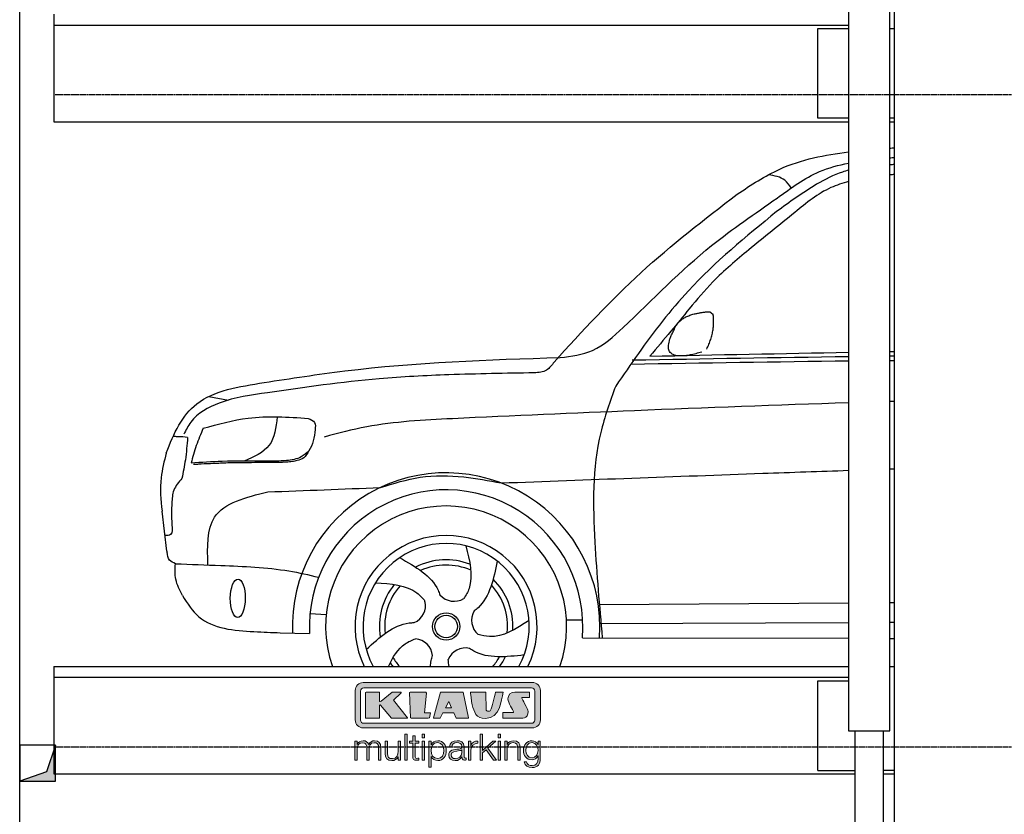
# Model space of a CAD drawing. Header units: millimetres. Extents: x 200 to 5711, y 92 to 9350.
# Tile 2 of 4: x 200 to 2948, y 3757 to 5975. Entities that reach past the tile are written whole.
import ezdxf

# ---------------------------------------------------------------- set-up
doc = ezdxf.new("R2010")
doc.units = ezdxf.units.MM
doc.linetypes.add('GEN3', pattern=[6.25, 5, -1.25])
for name, color, linetype in [('3', 6, 'GEN3'), ('breakthrough', 1, 'Continuous'), ('car', 10, 'Continuous'), ('Logo', 7, 'Continuous')]:
    doc.layers.add(name, color=color, linetype=linetype)

# ---------------------------------------------------------------- blocks, each defined once
blk = doc.blocks.new('KLAUS')
at = {"layer": 'Logo'}
h = blk.add_hatch(color=8, dxfattribs=at)
h.dxf.hatch_style = 2
edge = h.paths.add_edge_path()
edge.add_spline(control_points=[(3.6, 29.09), (2.88, 29.09), (2.3, 28.51), (2.3, 27.8), (2.3, 27.8), (2.3, 16.11), (2.3, 16.11), (2.3, 15.39), (2.88, 14.81), (3.6, 14.81), (3.6, 14.81), (71.16, 14.81), (71.16, 14.81), (71.88, 14.81), (72.46, 15.39), (72.46, 16.11), (72.46, 16.11), (72.46, 27.8), (72.46, 27.8), (72.46, 28.51), (71.88, 29.09), (71.16, 29.09), (71.16, 29.09), (3.6, 29.09), (3.6, 29.09), (3.6, 29.09), (3.6, 29.09), (3.6, 29.09)], knot_values=[0, 0, 0, 0, 1, 1, 1, 2, 2, 2, 3, 3, 3, 4, 4, 4, 5, 5, 5, 6, 6, 6, 7, 7, 7, 8, 8, 8, 9, 9, 9, 9], degree=3, periodic=0)
edge = h.paths.add_edge_path()
edge.add_spline(control_points=[(3.35, 31.23), (3.35, 31.23), (71.47, 31.23), (71.47, 31.23), (73.26, 31.23), (74.71, 29.77), (74.71, 27.99), (74.71, 27.99), (74.71, 16.17), (74.71, 16.17), (74.71, 14.38), (73.26, 12.93), (71.47, 12.93), (71.47, 12.93), (3.35, 12.93), (3.35, 12.93), (1.56, 12.93), (0.11, 14.38), (0.11, 16.17), (0.11, 16.17), (0.11, 27.99), (0.11, 27.99), (0.11, 29.77), (1.56, 31.23), (3.35, 31.23), (3.35, 31.23), (3.35, 31.23), (3.35, 31.23)], knot_values=[0, 0, 0, 0, 1, 1, 1, 2, 2, 2, 3, 3, 3, 4, 4, 4, 5, 5, 5, 6, 6, 6, 7, 7, 7, 8, 8, 8, 9, 9, 9, 9], degree=3, periodic=0)
h = blk.add_hatch(color=8, dxfattribs=at)
h.dxf.hatch_style = 2
edge = h.paths.add_edge_path()
edge.add_spline(control_points=[(4.5, 27.33), (4.5, 27.33), (9.7, 27.33), (9.7, 27.33), (9.84, 27.33), (9.96, 27.22), (9.96, 27.08), (9.96, 27.08), (9.96, 23.69), (9.96, 23.69), (9.96, 23.69), (9.94, 23.64), (10.04, 23.59), (10.14, 23.53), (10.2, 23.57), (10.2, 23.57), (10.2, 23.57), (10.51, 23.75), (10.51, 23.75), (10.51, 23.75), (14.94, 27.33), (14.94, 27.33), (14.94, 27.33), (18.41, 27.33), (18.41, 27.33), (18.41, 27.33), (18.49, 27.33), (18.56, 27.2), (18.65, 27.04), (18.53, 26.91), (18.53, 26.91), (18.53, 26.91), (15.49, 24.11), (15.49, 24.11), (15.49, 24.11), (21.14, 17.06), (21.14, 17.06), (21.14, 17.06), (21.13, 16.91), (21.13, 16.91), (21.08, 16.84), (20.99, 16.82), (20.99, 16.82), (20.99, 16.82), (14.7, 16.82), (14.7, 16.82), (14.7, 16.82), (10.26, 22.17), (10.26, 22.17), (10.26, 22.17), (10.19, 22.24), (10.08, 22.21), (9.97, 22.18), (9.96, 22.11), (9.96, 22.11), (9.96, 22.11), (9.96, 17.08), (9.96, 17.08), (9.96, 16.94), (9.84, 16.82), (9.7, 16.82), (9.7, 16.82), (4.5, 16.82), (4.5, 16.82), (4.36, 16.82), (4.25, 16.94), (4.25, 17.08), (4.25, 17.08), (4.25, 27.08), (4.25, 27.08), (4.25, 27.22), (4.36, 27.33), (4.5, 27.33), (4.5, 27.33), (4.5, 27.33), (4.5, 27.33)], knot_values=[0, 0, 0, 0, 1, 1, 1, 2, 2, 2, 3, 3, 3, 4, 4, 4, 5, 5, 5, 6, 6, 6, 7, 7, 7, 8, 8, 8, 9, 9, 9, 10, 10, 10, 11, 11, 11, 12, 12, 12, 13, 13, 13, 14, 14, 14, 15, 15, 15, 16, 16, 16, 17, 17, 17, 18, 18, 18, 19, 19, 19, 20, 20, 20, 21, 21, 21, 22, 22, 22, 23, 23, 23, 24, 24, 24, 25, 25, 25, 25], degree=3, periodic=0)
h = blk.add_hatch(color=8, dxfattribs=at)
h.dxf.hatch_style = 2
h.paths.add_polyline_path([(22.42, 17.06), (21.97, 27.15), (22.24, 27.33), (28.55, 27.33), (28.86, 26.97), (28.01, 19.08), (30.26, 19.07), (30.44, 18.95), (30.08, 16.95), (29.49, 16.82), (22.6, 16.82)])
h = blk.add_hatch(color=8, dxfattribs=at)
h.paths.add_polyline_path([(36.52, 21.01), (38.93, 21.01), (37.87, 23.57)])
h.paths.add_polyline_path([(34.52, 27.33), (43.65, 27.33), (45.76, 16.94), (45.57, 16.82), (40.83, 16.82), (39.89, 18.95), (35.42, 18.95), (34.27, 16.82), (31.78, 16.82), (31.66, 17)])
h = blk.add_hatch(color=8, dxfattribs=at)
h.dxf.hatch_style = 2
edge = h.paths.add_edge_path()
edge.add_spline(control_points=[(52.69, 27.32), (52.69, 27.32), (52.88, 20.14), (52.88, 20.14), (53.01, 19.89), (53.2, 19.77), (53.43, 19.71), (53.91, 19.59), (54.43, 19.57), (54.64, 20.03), (55.23, 21.34), (56.27, 25.45), (56.6, 27.33), (56.6, 27.33), (59.77, 27.33), (59.77, 27.33), (58.77, 23.9), (58.56, 16.82), (52.63, 16.76), (48.72, 16.72), (48.01, 19.35), (47.27, 22.24), (46.89, 23.68), (46.54, 27.33), (46.54, 27.33), (46.54, 27.33), (52.69, 27.32), (52.69, 27.32), (52.69, 27.32), (52.69, 27.32), (52.69, 27.32)], knot_values=[0, 0, 0, 0, 1, 1, 1, 2, 2, 2, 3, 3, 3, 4, 4, 4, 5, 5, 5, 6, 6, 6, 7, 7, 7, 8, 8, 8, 9, 9, 9, 10, 10, 10, 10], degree=3, periodic=0)
h = blk.add_hatch(color=8, dxfattribs=at)
h.dxf.hatch_style = 2
edge = h.paths.add_edge_path()
edge.add_spline(control_points=[(64.46, 27.33), (64.46, 27.33), (70.31, 27.33), (70.31, 27.33), (70.31, 26.52), (70.31, 26.02), (70.31, 25.12), (70.31, 25.12), (67.3, 25.12), (67.3, 25.12), (67.24, 25.04), (67.25, 25.11), (67.25, 24.91), (67.25, 24.88), (69.73, 20.38), (69.73, 19.57), (69.73, 16.4), (67.22, 16.81), (65.9, 16.82), (65.9, 16.82), (59.59, 16.82), (59.59, 16.82), (59.59, 17.76), (59.59, 18.23), (59.59, 19.14), (59.59, 19.14), (63.75, 19.14), (63.75, 19.14), (63.82, 19.22), (63.81, 19.11), (63.81, 19.31), (63.81, 20.32), (61.58, 23.06), (61.58, 24.63), (61.58, 26.33), (62.83, 27.34), (64.46, 27.33), (64.46, 27.33), (64.46, 27.33), (64.46, 27.33)], knot_values=[0, 0, 0, 0, 1, 1, 1, 2, 2, 2, 3, 3, 3, 4, 4, 4, 5, 5, 5, 6, 6, 6, 7, 7, 7, 8, 8, 8, 9, 9, 9, 10, 10, 10, 11, 11, 11, 12, 12, 12, 13, 13, 13, 13], degree=3, periodic=0)
h = blk.add_hatch(color=30, dxfattribs=at)
h.dxf.hatch_style = 2
h.paths.add_polyline_path([(20.07, 0), (20.99, 0), (20.99, 10.45), (20.07, 10.45)])
h = blk.add_hatch(color=30, dxfattribs=at)
h.dxf.hatch_style = 2
edge = h.paths.add_edge_path()
edge.add_spline(control_points=[(24.22, 9.82), (24.22, 9.82), (23.3, 9.82), (23.3, 9.82), (23.3, 9.82), (23.3, 7.55), (23.3, 7.55), (23.3, 7.55), (21.98, 7.55), (21.98, 7.55), (21.98, 7.55), (21.98, 6.78), (21.98, 6.78), (21.98, 6.78), (23.3, 6.78), (23.3, 6.78), (23.3, 6.78), (23.3, 1.61), (23.3, 1.61), (23.28, 0.32), (23.71, -0.09), (24.94, -0.09), (25.22, -0.09), (25.48, -0.06), (25.76, -0.06), (25.76, -0.06), (25.76, 0.73), (25.76, 0.73), (25.5, 0.7), (25.23, 0.69), (24.97, 0.69), (24.31, 0.73), (24.22, 1.08), (24.22, 1.68), (24.22, 1.68), (24.22, 6.78), (24.22, 6.78), (24.22, 6.78), (25.76, 6.78), (25.76, 6.78), (25.76, 6.78), (25.76, 7.55), (25.76, 7.55), (25.76, 7.55), (24.22, 7.55), (24.22, 7.55), (24.22, 7.55), (24.22, 9.82), (24.22, 9.82), (24.22, 9.82), (24.22, 9.82), (24.22, 9.82)], knot_values=[0, 0, 0, 0, 1, 1, 1, 2, 2, 2, 3, 3, 3, 4, 4, 4, 5, 5, 5, 6, 6, 6, 7, 7, 7, 8, 8, 8, 9, 9, 9, 10, 10, 10, 11, 11, 11, 12, 12, 12, 13, 13, 13, 14, 14, 14, 15, 15, 15, 16, 16, 16, 17, 17, 17, 17], degree=3, periodic=0)
h = blk.add_hatch(color=30, dxfattribs=at)
h.paths.add_polyline_path([(27.1, 0), (28.03, 0), (28.03, 7.55), (27.1, 7.55)])
h.paths.add_polyline_path([(27.1, 8.98), (28.03, 8.98), (28.03, 10.45), (27.1, 10.45)])
h = blk.add_hatch(color=30, dxfattribs=at)
h.dxf.hatch_style = 2
h.paths.add_polyline_path([(50.4, 0), (51.32, 0), (51.32, 2.87), (52.82, 4.11), (55.8, 0), (56.96, 0), (53.52, 4.76), (56.74, 7.55), (55.51, 7.55), (51.32, 3.89), (51.32, 10.45), (50.4, 10.45)])
h = blk.add_hatch(color=30, dxfattribs=at)
h.paths.add_polyline_path([(57.74, 0), (58.66, 0), (58.66, 7.55), (57.74, 7.55)])
h.paths.add_polyline_path([(57.74, 8.98), (58.66, 8.98), (58.66, 10.45), (57.74, 10.45)])
h = blk.add_hatch(color=30, dxfattribs=at)
h.dxf.hatch_style = 2
edge = h.paths.add_edge_path()
edge.add_spline(control_points=[(0, 0), (0, 0), (0.92, 0), (0.92, 0), (0.92, 0), (0.92, 4.22), (0.92, 4.22), (0.94, 5.8), (1.58, 7), (3.18, 7), (4.35, 7), (4.77, 6.15), (4.76, 5.12), (4.76, 5.12), (4.76, 0), (4.76, 0), (4.76, 0), (5.68, 0), (5.68, 0), (5.68, 0), (5.68, 4.27), (5.68, 4.27), (5.68, 5.68), (6.14, 7), (7.73, 7), (9.05, 7), (9.52, 6.32), (9.52, 5.08), (9.52, 5.08), (9.52, 0), (9.52, 0), (9.52, 0), (10.44, 0), (10.44, 0), (10.44, 0), (10.44, 5.12), (10.44, 5.12), (10.44, 6.91), (9.59, 7.77), (7.94, 7.77), (6.94, 7.77), (5.99, 7.29), (5.54, 6.3), (5.26, 7.29), (4.36, 7.77), (3.37, 7.77), (2.17, 7.77), (1.38, 7.19), (0.89, 6.28), (0.89, 6.28), (0.85, 6.28), (0.85, 6.28), (0.85, 6.28), (0.85, 7.55), (0.85, 7.55), (0.85, 7.55), (0, 7.55), (0, 7.55), (0, 7.55), (0, 0), (0, 0), (0, 0), (0, 0), (0, 0)], knot_values=[0, 0, 0, 0, 1, 1, 1, 2, 2, 2, 3, 3, 3, 4, 4, 4, 5, 5, 5, 6, 6, 6, 7, 7, 7, 8, 8, 8, 9, 9, 9, 10, 10, 10, 11, 11, 11, 12, 12, 12, 13, 13, 13, 14, 14, 14, 15, 15, 15, 16, 16, 16, 17, 17, 17, 18, 18, 18, 19, 19, 19, 20, 20, 20, 21, 21, 21, 21], degree=3, periodic=0)
h = blk.add_hatch(color=30, dxfattribs=at)
h.dxf.hatch_style = 2
edge = h.paths.add_edge_path()
edge.add_spline(control_points=[(18.31, 7.55), (18.31, 7.55), (17.39, 7.55), (17.39, 7.55), (17.39, 7.55), (17.39, 3.59), (17.39, 3.59), (17.39, 2.05), (16.7, 0.56), (15.12, 0.56), (13.66, 0.56), (13.15, 1.27), (13.1, 2.64), (13.1, 2.64), (13.1, 7.55), (13.1, 7.55), (13.1, 7.55), (12.18, 7.55), (12.18, 7.55), (12.18, 7.55), (12.18, 2.65), (12.18, 2.65), (12.18, 0.89), (12.93, -0.22), (14.83, -0.22), (15.96, -0.22), (16.95, 0.35), (17.44, 1.36), (17.44, 1.36), (17.47, 1.36), (17.47, 1.36), (17.47, 1.36), (17.47, 0), (17.47, 0), (17.47, 0), (18.31, 0), (18.31, 0), (18.31, 0), (18.31, 7.55), (18.31, 7.55), (18.31, 7.55), (18.31, 7.55), (18.31, 7.55)], knot_values=[0, 0, 0, 0, 1, 1, 1, 2, 2, 2, 3, 3, 3, 4, 4, 4, 5, 5, 5, 6, 6, 6, 7, 7, 7, 8, 8, 8, 9, 9, 9, 10, 10, 10, 11, 11, 11, 12, 12, 12, 13, 13, 13, 14, 14, 14, 14], degree=3, periodic=0)
h = blk.add_hatch(color=30, dxfattribs=at)
edge = h.paths.add_edge_path()
edge.add_spline(control_points=[(35.84, 3.78), (35.84, 2.21), (35.12, 0.56), (33.37, 0.56), (31.4, 0.56), (30.72, 2.21), (30.72, 3.78), (30.72, 5.49), (31.33, 7), (33.37, 7), (35.12, 7), (35.84, 5.34), (35.84, 3.78), (35.84, 3.78), (35.84, 3.78), (35.84, 3.78)], knot_values=[0, 0, 0, 0, 1, 1, 1, 2, 2, 2, 3, 3, 3, 4, 4, 4, 5, 5, 5, 5], degree=3, periodic=0)
edge = h.paths.add_edge_path()
edge.add_spline(control_points=[(29.79, -2.8), (29.79, -2.8), (30.72, -2.8), (30.72, -2.8), (30.72, -2.8), (30.72, 1.43), (30.72, 1.43), (30.72, 1.43), (30.74, 1.43), (30.74, 1.43), (31.14, 0.35), (32.24, -0.22), (33.37, -0.22), (35.66, -0.22), (36.76, 1.64), (36.76, 3.78), (36.76, 5.91), (35.66, 7.77), (33.37, 7.77), (32.15, 7.77), (31.1, 7.14), (30.67, 6.12), (30.67, 6.12), (30.64, 6.12), (30.64, 6.12), (30.64, 6.12), (30.64, 7.55), (30.64, 7.55), (30.64, 7.55), (29.79, 7.55), (29.79, 7.55), (29.79, 7.55), (29.79, -2.8), (29.79, -2.8), (29.79, -2.8), (29.79, -2.8), (29.79, -2.8)], knot_values=[0, 0, 0, 0, 1, 1, 1, 2, 2, 2, 3, 3, 3, 4, 4, 4, 5, 5, 5, 6, 6, 6, 7, 7, 7, 8, 8, 8, 9, 9, 9, 10, 10, 10, 11, 11, 11, 12, 12, 12, 12], degree=3, periodic=0)
h = blk.add_hatch(color=30, dxfattribs=at)
edge = h.paths.add_edge_path()
edge.add_spline(control_points=[(43.03, 2.93), (43.04, 1.45), (41.8, 0.56), (40.39, 0.56), (39.53, 0.56), (38.71, 1.13), (38.71, 2.05), (38.71, 3.53), (40.66, 3.51), (42.22, 3.79), (42.47, 3.84), (42.88, 3.91), (43, 4.13), (43, 4.13), (43.03, 4.13), (43.03, 4.13), (43.03, 4.13), (43.03, 2.93), (43.03, 2.93), (43.03, 2.93), (43.03, 2.93), (43.03, 2.93)], knot_values=[0, 0, 0, 0, 1, 1, 1, 2, 2, 2, 3, 3, 3, 4, 4, 4, 5, 5, 5, 6, 6, 6, 7, 7, 7, 7], degree=3, periodic=0)
edge = h.paths.add_edge_path()
edge.add_spline(control_points=[(39.03, 5.24), (39.06, 6.47), (39.91, 7), (41.05, 7), (42.14, 7), (43.03, 6.69), (43.03, 5.45), (43.03, 4.61), (42.6, 4.51), (41.84, 4.42), (39.85, 4.19), (37.79, 4.11), (37.79, 1.99), (37.79, 0.47), (38.93, -0.22), (40.32, -0.22), (41.77, -0.22), (42.43, 0.34), (43.07, 1.32), (43.07, 1.32), (43.1, 1.32), (43.1, 1.32), (43.1, 0.53), (43.25, 0), (44.19, 0), (44.43, 0), (44.58, 0.01), (44.79, 0.06), (44.79, 0.06), (44.79, 0.83), (44.79, 0.83), (44.71, 0.81), (44.6, 0.78), (44.49, 0.78), (44.13, 0.78), (43.95, 0.98), (43.95, 1.33), (43.95, 1.33), (43.95, 5.34), (43.95, 5.34), (43.95, 7.36), (42.5, 7.77), (41.17, 7.77), (39.44, 7.77), (38.2, 7.01), (38.11, 5.24), (38.11, 5.24), (39.03, 5.24), (39.03, 5.24), (39.03, 5.24), (39.03, 5.24), (39.03, 5.24)], knot_values=[0, 0, 0, 0, 1, 1, 1, 2, 2, 2, 3, 3, 3, 4, 4, 4, 5, 5, 5, 6, 6, 6, 7, 7, 7, 8, 8, 8, 9, 9, 9, 10, 10, 10, 11, 11, 11, 12, 12, 12, 13, 13, 13, 14, 14, 14, 15, 15, 15, 16, 16, 16, 17, 17, 17, 17], degree=3, periodic=0)
h = blk.add_hatch(color=30, dxfattribs=at)
h.dxf.hatch_style = 2
edge = h.paths.add_edge_path()
edge.add_spline(control_points=[(45.79, 0), (45.79, 0), (46.71, 0), (46.71, 0), (46.71, 0), (46.71, 4.03), (46.71, 4.03), (46.71, 5.59), (47.85, 6.82), (49.52, 6.73), (49.52, 6.73), (49.52, 7.66), (49.52, 7.66), (48.16, 7.72), (47.14, 7), (46.67, 5.78), (46.67, 5.78), (46.64, 5.78), (46.64, 5.78), (46.64, 5.78), (46.64, 7.55), (46.64, 7.55), (46.64, 7.55), (45.79, 7.55), (45.79, 7.55), (45.79, 7.55), (45.79, 0), (45.79, 0), (45.79, 0), (45.79, 0), (45.79, 0)], knot_values=[0, 0, 0, 0, 1, 1, 1, 2, 2, 2, 3, 3, 3, 4, 4, 4, 5, 5, 5, 6, 6, 6, 7, 7, 7, 8, 8, 8, 9, 9, 9, 10, 10, 10, 10], degree=3, periodic=0)
h = blk.add_hatch(color=30, dxfattribs=at)
h.dxf.hatch_style = 2
edge = h.paths.add_edge_path()
edge.add_spline(control_points=[(60.41, 0), (60.41, 0), (61.33, 0), (61.33, 0), (61.33, 0), (61.33, 4.41), (61.33, 4.41), (61.36, 5.89), (62.24, 7), (63.7, 7), (65.2, 7), (65.62, 6.02), (65.62, 4.71), (65.62, 4.71), (65.62, 0), (65.62, 0), (65.62, 0), (66.54, 0), (66.54, 0), (66.54, 0), (66.54, 4.86), (66.54, 4.86), (66.54, 6.66), (65.9, 7.77), (63.78, 7.77), (62.71, 7.77), (61.7, 7.16), (61.36, 6.25), (61.36, 6.25), (61.33, 6.25), (61.33, 6.25), (61.33, 6.25), (61.33, 7.55), (61.33, 7.55), (61.33, 7.55), (60.41, 7.55), (60.41, 7.55), (60.41, 7.55), (60.41, 0), (60.41, 0), (60.41, 0), (60.41, 0), (60.41, 0)], knot_values=[0, 0, 0, 0, 1, 1, 1, 2, 2, 2, 3, 3, 3, 4, 4, 4, 5, 5, 5, 6, 6, 6, 7, 7, 7, 8, 8, 8, 9, 9, 9, 10, 10, 10, 11, 11, 11, 12, 12, 12, 13, 13, 13, 14, 14, 14, 14], degree=3, periodic=0)
h = blk.add_hatch(color=30, dxfattribs=at)
edge = h.paths.add_edge_path()
edge.add_spline(control_points=[(71.32, 0.86), (69.62, 0.86), (68.83, 2.34), (68.83, 3.86), (68.83, 5.43), (69.56, 7), (71.32, 7), (73.06, 7), (73.75, 5.34), (73.75, 3.86), (73.75, 2.33), (72.91, 0.86), (71.32, 0.86), (71.32, 0.86), (71.32, 0.86), (71.32, 0.86)], knot_values=[0, 0, 0, 0, 1, 1, 1, 2, 2, 2, 3, 3, 3, 4, 4, 4, 5, 5, 5, 5], degree=3, periodic=0)
edge = h.paths.add_edge_path()
edge.add_spline(control_points=[(74.67, 7.55), (74.67, 7.55), (73.75, 7.55), (73.75, 7.55), (73.75, 7.55), (73.75, 6.25), (73.75, 6.25), (73.75, 6.25), (73.72, 6.25), (73.72, 6.25), (73.35, 7.09), (72.41, 7.77), (71.32, 7.77), (69.13, 7.77), (67.9, 6.05), (67.9, 3.97), (67.9, 1.82), (68.9, 0.09), (71.32, 0.09), (72.4, 0.09), (73.29, 0.72), (73.72, 1.64), (73.72, 1.64), (73.75, 1.64), (73.75, 1.64), (73.75, 1.64), (73.75, 0.61), (73.75, 0.61), (73.75, -1.23), (73.01, -2.24), (71.32, -2.24), (70.29, -2.24), (69.31, -1.85), (69.1, -0.73), (69.1, -0.73), (68.18, -0.73), (68.18, -0.73), (68.31, -2.34), (69.81, -3.02), (71.32, -3.02), (73.79, -3.02), (74.65, -1.64), (74.67, 0.61), (74.67, 0.61), (74.67, 7.55), (74.67, 7.55), (74.67, 7.55), (74.67, 7.55), (74.67, 7.55)], knot_values=[0, 0, 0, 0, 1, 1, 1, 2, 2, 2, 3, 3, 3, 4, 4, 4, 5, 5, 5, 6, 6, 6, 7, 7, 7, 8, 8, 8, 9, 9, 9, 10, 10, 10, 11, 11, 11, 12, 12, 12, 13, 13, 13, 14, 14, 14, 15, 15, 15, 16, 16, 16, 16], degree=3, periodic=0)
at = {"layer": 'Logo', "lineweight": 0}
for points in [[(22.42, 17.06), (21.97, 27.15), (22.24, 27.33), (28.55, 27.33), (28.86, 26.97), (28.01, 19.08), (30.26, 19.07), (30.44, 18.95), (30.08, 16.95), (29.49, 16.82), (22.6, 16.82), (22.42, 17.06), (22.42, 17.06)], [(34.52, 27.33), (43.65, 27.33), (45.76, 16.94), (45.57, 16.82), (40.83, 16.82), (39.89, 18.95), (35.42, 18.95), (34.27, 16.82), (31.78, 16.82), (31.66, 17), (34.52, 27.33), (34.52, 27.33)], [(36.52, 21.01), (38.93, 21.01), (37.87, 23.57), (36.52, 21.01), (36.52, 21.01)], [(20.07, 0), (20.99, 0), (20.99, 10.45), (20.07, 10.45), (20.07, 0), (20.07, 0)], [(27.1, 8.98), (28.03, 8.98), (28.03, 10.45), (27.1, 10.45), (27.1, 8.98), (27.1, 8.98)], [(50.4, 0), (51.32, 0), (51.32, 2.87), (52.82, 4.11), (55.8, 0), (56.96, 0), (53.52, 4.76), (56.74, 7.55), (55.51, 7.55), (51.32, 3.89), (51.32, 10.45), (50.4, 10.45), (50.4, 0), (50.4, 0)], [(57.74, 8.98), (58.66, 8.98), (58.66, 10.45), (57.74, 10.45), (57.74, 8.98), (57.74, 8.98)], [(27.1, 0), (28.03, 0), (28.03, 7.55), (27.1, 7.55), (27.1, 0), (27.1, 0)], [(57.74, 0), (58.66, 0), (58.66, 7.55), (57.74, 7.55), (57.74, 0), (57.74, 0)]]:
    blk.add_lwpolyline(points, dxfattribs=at)
for points, knots in [([(3.35, 31.23), (3.35, 31.23), (71.47, 31.23), (71.47, 31.23), (73.26, 31.23), (74.71, 29.77), (74.71, 27.99), (74.71, 27.99), (74.71, 16.17), (74.71, 16.17), (74.71, 14.38), (73.26, 12.93), (71.47, 12.93), (71.47, 12.93), (3.35, 12.93), (3.35, 12.93), (1.56, 12.93), (0.11, 14.38), (0.11, 16.17), (0.11, 16.17), (0.11, 27.99), (0.11, 27.99), (0.11, 29.77), (1.56, 31.23), (3.35, 31.23), (3.35, 31.23), (3.35, 31.23), (3.35, 31.23)], [0, 0, 0, 0, 1, 1, 1, 2, 2, 2, 3, 3, 3, 4, 4, 4, 5, 5, 5, 6, 6, 6, 7, 7, 7, 8, 8, 8, 9, 9, 9, 9]), ([(3.6, 29.09), (2.88, 29.09), (2.3, 28.51), (2.3, 27.8), (2.3, 27.8), (2.3, 16.11), (2.3, 16.11), (2.3, 15.39), (2.88, 14.81), (3.6, 14.81), (3.6, 14.81), (71.16, 14.81), (71.16, 14.81), (71.88, 14.81), (72.46, 15.39), (72.46, 16.11), (72.46, 16.11), (72.46, 27.8), (72.46, 27.8), (72.46, 28.51), (71.88, 29.09), (71.16, 29.09), (71.16, 29.09), (3.6, 29.09), (3.6, 29.09), (3.6, 29.09), (3.6, 29.09), (3.6, 29.09)], [0, 0, 0, 0, 1, 1, 1, 2, 2, 2, 3, 3, 3, 4, 4, 4, 5, 5, 5, 6, 6, 6, 7, 7, 7, 8, 8, 8, 9, 9, 9, 9]), ([(4.5, 27.33), (4.5, 27.33), (9.7, 27.33), (9.7, 27.33), (9.84, 27.33), (9.96, 27.22), (9.96, 27.08), (9.96, 27.08), (9.96, 23.69), (9.96, 23.69), (9.96, 23.69), (9.94, 23.64), (10.04, 23.59), (10.14, 23.53), (10.2, 23.57), (10.2, 23.57), (10.2, 23.57), (10.51, 23.75), (10.51, 23.75), (10.51, 23.75), (14.94, 27.33), (14.94, 27.33), (14.94, 27.33), (18.41, 27.33), (18.41, 27.33), (18.41, 27.33), (18.49, 27.33), (18.56, 27.2), (18.65, 27.04), (18.53, 26.91), (18.53, 26.91), (18.53, 26.91), (15.49, 24.11), (15.49, 24.11), (15.49, 24.11), (21.14, 17.06), (21.14, 17.06), (21.14, 17.06), (21.13, 16.91), (21.13, 16.91), (21.08, 16.84), (20.99, 16.82), (20.99, 16.82), (20.99, 16.82), (14.7, 16.82), (14.7, 16.82), (14.7, 16.82), (10.26, 22.17), (10.26, 22.17), (10.26, 22.17), (10.19, 22.24), (10.08, 22.21), (9.97, 22.18), (9.96, 22.11), (9.96, 22.11), (9.96, 22.11), (9.96, 17.08), (9.96, 17.08), (9.96, 16.94), (9.84, 16.82), (9.7, 16.82), (9.7, 16.82), (4.5, 16.82), (4.5, 16.82), (4.36, 16.82), (4.25, 16.94), (4.25, 17.08), (4.25, 17.08), (4.25, 27.08), (4.25, 27.08), (4.25, 27.22), (4.36, 27.33), (4.5, 27.33), (4.5, 27.33), (4.5, 27.33), (4.5, 27.33)], [0, 0, 0, 0, 1, 1, 1, 2, 2, 2, 3, 3, 3, 4, 4, 4, 5, 5, 5, 6, 6, 6, 7, 7, 7, 8, 8, 8, 9, 9, 9, 10, 10, 10, 11, 11, 11, 12, 12, 12, 13, 13, 13, 14, 14, 14, 15, 15, 15, 16, 16, 16, 17, 17, 17, 18, 18, 18, 19, 19, 19, 20, 20, 20, 21, 21, 21, 22, 22, 22, 23, 23, 23, 24, 24, 24, 25, 25, 25, 25]), ([(52.69, 27.32), (52.69, 27.32), (52.88, 20.14), (52.88, 20.14), (53.01, 19.89), (53.2, 19.77), (53.43, 19.71), (53.91, 19.59), (54.43, 19.57), (54.64, 20.03), (55.23, 21.34), (56.27, 25.45), (56.6, 27.33), (56.6, 27.33), (59.77, 27.33), (59.77, 27.33), (58.77, 23.9), (58.56, 16.82), (52.63, 16.76), (48.72, 16.72), (48.01, 19.35), (47.27, 22.24), (46.89, 23.68), (46.54, 27.33), (46.54, 27.33), (46.54, 27.33), (52.69, 27.32), (52.69, 27.32), (52.69, 27.32), (52.69, 27.32), (52.69, 27.32)], [0, 0, 0, 0, 1, 1, 1, 2, 2, 2, 3, 3, 3, 4, 4, 4, 5, 5, 5, 6, 6, 6, 7, 7, 7, 8, 8, 8, 9, 9, 9, 10, 10, 10, 10]), ([(64.46, 27.33), (64.46, 27.33), (70.31, 27.33), (70.31, 27.33), (70.31, 26.52), (70.31, 26.02), (70.31, 25.12), (70.31, 25.12), (67.3, 25.12), (67.3, 25.12), (67.24, 25.04), (67.25, 25.11), (67.25, 24.91), (67.25, 24.88), (69.73, 20.38), (69.73, 19.57), (69.73, 16.4), (67.22, 16.81), (65.9, 16.82), (65.9, 16.82), (59.59, 16.82), (59.59, 16.82), (59.59, 17.76), (59.59, 18.23), (59.59, 19.14), (59.59, 19.14), (63.75, 19.14), (63.75, 19.14), (63.82, 19.22), (63.81, 19.11), (63.81, 19.31), (63.81, 20.32), (61.58, 23.06), (61.58, 24.63), (61.58, 26.33), (62.83, 27.34), (64.46, 27.33), (64.46, 27.33), (64.46, 27.33), (64.46, 27.33)], [0, 0, 0, 0, 1, 1, 1, 2, 2, 2, 3, 3, 3, 4, 4, 4, 5, 5, 5, 6, 6, 6, 7, 7, 7, 8, 8, 8, 9, 9, 9, 10, 10, 10, 11, 11, 11, 12, 12, 12, 13, 13, 13, 13]), ([(24.22, 9.82), (24.22, 9.82), (23.3, 9.82), (23.3, 9.82), (23.3, 9.82), (23.3, 7.55), (23.3, 7.55), (23.3, 7.55), (21.98, 7.55), (21.98, 7.55), (21.98, 7.55), (21.98, 6.78), (21.98, 6.78), (21.98, 6.78), (23.3, 6.78), (23.3, 6.78), (23.3, 6.78), (23.3, 1.61), (23.3, 1.61), (23.28, 0.32), (23.71, -0.09), (24.94, -0.09), (25.22, -0.09), (25.48, -0.06), (25.76, -0.06), (25.76, -0.06), (25.76, 0.73), (25.76, 0.73), (25.5, 0.7), (25.23, 0.69), (24.97, 0.69), (24.31, 0.73), (24.22, 1.08), (24.22, 1.68), (24.22, 1.68), (24.22, 6.78), (24.22, 6.78), (24.22, 6.78), (25.76, 6.78), (25.76, 6.78), (25.76, 6.78), (25.76, 7.55), (25.76, 7.55), (25.76, 7.55), (24.22, 7.55), (24.22, 7.55), (24.22, 7.55), (24.22, 9.82), (24.22, 9.82), (24.22, 9.82), (24.22, 9.82), (24.22, 9.82)], [0, 0, 0, 0, 1, 1, 1, 2, 2, 2, 3, 3, 3, 4, 4, 4, 5, 5, 5, 6, 6, 6, 7, 7, 7, 8, 8, 8, 9, 9, 9, 10, 10, 10, 11, 11, 11, 12, 12, 12, 13, 13, 13, 14, 14, 14, 15, 15, 15, 16, 16, 16, 17, 17, 17, 17]), ([(0, 0), (0, 0), (0.92, 0), (0.92, 0), (0.92, 0), (0.92, 4.22), (0.92, 4.22), (0.94, 5.8), (1.58, 7), (3.18, 7), (4.35, 7), (4.77, 6.15), (4.76, 5.12), (4.76, 5.12), (4.76, 0), (4.76, 0), (4.76, 0), (5.68, 0), (5.68, 0), (5.68, 0), (5.68, 4.27), (5.68, 4.27), (5.68, 5.68), (6.14, 7), (7.73, 7), (9.05, 7), (9.52, 6.32), (9.52, 5.08), (9.52, 5.08), (9.52, 0), (9.52, 0), (9.52, 0), (10.44, 0), (10.44, 0), (10.44, 0), (10.44, 5.12), (10.44, 5.12), (10.44, 6.91), (9.59, 7.77), (7.94, 7.77), (6.94, 7.77), (5.99, 7.29), (5.54, 6.3), (5.26, 7.29), (4.36, 7.77), (3.37, 7.77), (2.17, 7.77), (1.38, 7.19), (0.89, 6.28), (0.89, 6.28), (0.85, 6.28), (0.85, 6.28), (0.85, 6.28), (0.85, 7.55), (0.85, 7.55), (0.85, 7.55), (0, 7.55), (0, 7.55), (0, 7.55), (0, 0), (0, 0), (0, 0), (0, 0), (0, 0)], [0, 0, 0, 0, 1, 1, 1, 2, 2, 2, 3, 3, 3, 4, 4, 4, 5, 5, 5, 6, 6, 6, 7, 7, 7, 8, 8, 8, 9, 9, 9, 10, 10, 10, 11, 11, 11, 12, 12, 12, 13, 13, 13, 14, 14, 14, 15, 15, 15, 16, 16, 16, 17, 17, 17, 18, 18, 18, 19, 19, 19, 20, 20, 20, 21, 21, 21, 21]), ([(18.31, 7.55), (18.31, 7.55), (17.39, 7.55), (17.39, 7.55), (17.39, 7.55), (17.39, 3.59), (17.39, 3.59), (17.39, 2.05), (16.7, 0.56), (15.12, 0.56), (13.66, 0.56), (13.15, 1.27), (13.1, 2.64), (13.1, 2.64), (13.1, 7.55), (13.1, 7.55), (13.1, 7.55), (12.18, 7.55), (12.18, 7.55), (12.18, 7.55), (12.18, 2.65), (12.18, 2.65), (12.18, 0.89), (12.93, -0.22), (14.83, -0.22), (15.96, -0.22), (16.95, 0.35), (17.44, 1.36), (17.44, 1.36), (17.47, 1.36), (17.47, 1.36), (17.47, 1.36), (17.47, 0), (17.47, 0), (17.47, 0), (18.31, 0), (18.31, 0), (18.31, 0), (18.31, 7.55), (18.31, 7.55), (18.31, 7.55), (18.31, 7.55), (18.31, 7.55)], [0, 0, 0, 0, 1, 1, 1, 2, 2, 2, 3, 3, 3, 4, 4, 4, 5, 5, 5, 6, 6, 6, 7, 7, 7, 8, 8, 8, 9, 9, 9, 10, 10, 10, 11, 11, 11, 12, 12, 12, 13, 13, 13, 14, 14, 14, 14]), ([(29.79, -2.8), (29.79, -2.8), (30.72, -2.8), (30.72, -2.8), (30.72, -2.8), (30.72, 1.43), (30.72, 1.43), (30.72, 1.43), (30.74, 1.43), (30.74, 1.43), (31.14, 0.35), (32.24, -0.22), (33.37, -0.22), (35.66, -0.22), (36.76, 1.64), (36.76, 3.78), (36.76, 5.91), (35.66, 7.77), (33.37, 7.77), (32.15, 7.77), (31.1, 7.14), (30.67, 6.12), (30.67, 6.12), (30.64, 6.12), (30.64, 6.12), (30.64, 6.12), (30.64, 7.55), (30.64, 7.55), (30.64, 7.55), (29.79, 7.55), (29.79, 7.55), (29.79, 7.55), (29.79, -2.8), (29.79, -2.8), (29.79, -2.8), (29.79, -2.8), (29.79, -2.8)], [0, 0, 0, 0, 1, 1, 1, 2, 2, 2, 3, 3, 3, 4, 4, 4, 5, 5, 5, 6, 6, 6, 7, 7, 7, 8, 8, 8, 9, 9, 9, 10, 10, 10, 11, 11, 11, 12, 12, 12, 12]), ([(35.84, 3.78), (35.84, 2.21), (35.12, 0.56), (33.37, 0.56), (31.4, 0.56), (30.72, 2.21), (30.72, 3.78), (30.72, 5.49), (31.33, 7), (33.37, 7), (35.12, 7), (35.84, 5.34), (35.84, 3.78), (35.84, 3.78), (35.84, 3.78), (35.84, 3.78)], [0, 0, 0, 0, 1, 1, 1, 2, 2, 2, 3, 3, 3, 4, 4, 4, 5, 5, 5, 5]), ([(39.03, 5.24), (39.06, 6.47), (39.91, 7), (41.05, 7), (42.14, 7), (43.03, 6.69), (43.03, 5.45), (43.03, 4.61), (42.6, 4.51), (41.84, 4.42), (39.85, 4.19), (37.79, 4.11), (37.79, 1.99), (37.79, 0.47), (38.93, -0.22), (40.32, -0.22), (41.77, -0.22), (42.43, 0.34), (43.07, 1.32), (43.07, 1.32), (43.1, 1.32), (43.1, 1.32), (43.1, 0.53), (43.25, 0), (44.19, 0), (44.43, 0), (44.58, 0.01), (44.79, 0.06), (44.79, 0.06), (44.79, 0.83), (44.79, 0.83), (44.71, 0.81), (44.6, 0.78), (44.49, 0.78), (44.13, 0.78), (43.95, 0.98), (43.95, 1.33), (43.95, 1.33), (43.95, 5.34), (43.95, 5.34), (43.95, 7.36), (42.5, 7.77), (41.17, 7.77), (39.44, 7.77), (38.2, 7.01), (38.11, 5.24), (38.11, 5.24), (39.03, 5.24), (39.03, 5.24), (39.03, 5.24), (39.03, 5.24), (39.03, 5.24)], [0, 0, 0, 0, 1, 1, 1, 2, 2, 2, 3, 3, 3, 4, 4, 4, 5, 5, 5, 6, 6, 6, 7, 7, 7, 8, 8, 8, 9, 9, 9, 10, 10, 10, 11, 11, 11, 12, 12, 12, 13, 13, 13, 14, 14, 14, 15, 15, 15, 16, 16, 16, 17, 17, 17, 17]), ([(43.03, 2.93), (43.04, 1.45), (41.8, 0.56), (40.39, 0.56), (39.53, 0.56), (38.71, 1.13), (38.71, 2.05), (38.71, 3.53), (40.66, 3.51), (42.22, 3.79), (42.47, 3.84), (42.88, 3.91), (43, 4.13), (43, 4.13), (43.03, 4.13), (43.03, 4.13), (43.03, 4.13), (43.03, 2.93), (43.03, 2.93), (43.03, 2.93), (43.03, 2.93), (43.03, 2.93)], [0, 0, 0, 0, 1, 1, 1, 2, 2, 2, 3, 3, 3, 4, 4, 4, 5, 5, 5, 6, 6, 6, 7, 7, 7, 7]), ([(45.79, 0), (45.79, 0), (46.71, 0), (46.71, 0), (46.71, 0), (46.71, 4.03), (46.71, 4.03), (46.71, 5.59), (47.85, 6.82), (49.52, 6.73), (49.52, 6.73), (49.52, 7.66), (49.52, 7.66), (48.16, 7.72), (47.14, 7), (46.67, 5.78), (46.67, 5.78), (46.64, 5.78), (46.64, 5.78), (46.64, 5.78), (46.64, 7.55), (46.64, 7.55), (46.64, 7.55), (45.79, 7.55), (45.79, 7.55), (45.79, 7.55), (45.79, 0), (45.79, 0), (45.79, 0), (45.79, 0), (45.79, 0)], [0, 0, 0, 0, 1, 1, 1, 2, 2, 2, 3, 3, 3, 4, 4, 4, 5, 5, 5, 6, 6, 6, 7, 7, 7, 8, 8, 8, 9, 9, 9, 10, 10, 10, 10]), ([(60.41, 0), (60.41, 0), (61.33, 0), (61.33, 0), (61.33, 0), (61.33, 4.41), (61.33, 4.41), (61.36, 5.89), (62.24, 7), (63.7, 7), (65.2, 7), (65.62, 6.02), (65.62, 4.71), (65.62, 4.71), (65.62, 0), (65.62, 0), (65.62, 0), (66.54, 0), (66.54, 0), (66.54, 0), (66.54, 4.86), (66.54, 4.86), (66.54, 6.66), (65.9, 7.77), (63.78, 7.77), (62.71, 7.77), (61.7, 7.16), (61.36, 6.25), (61.36, 6.25), (61.33, 6.25), (61.33, 6.25), (61.33, 6.25), (61.33, 7.55), (61.33, 7.55), (61.33, 7.55), (60.41, 7.55), (60.41, 7.55), (60.41, 7.55), (60.41, 0), (60.41, 0), (60.41, 0), (60.41, 0), (60.41, 0)], [0, 0, 0, 0, 1, 1, 1, 2, 2, 2, 3, 3, 3, 4, 4, 4, 5, 5, 5, 6, 6, 6, 7, 7, 7, 8, 8, 8, 9, 9, 9, 10, 10, 10, 11, 11, 11, 12, 12, 12, 13, 13, 13, 14, 14, 14, 14]), ([(74.67, 7.55), (74.67, 7.55), (73.75, 7.55), (73.75, 7.55), (73.75, 7.55), (73.75, 6.25), (73.75, 6.25), (73.75, 6.25), (73.72, 6.25), (73.72, 6.25), (73.35, 7.09), (72.41, 7.77), (71.32, 7.77), (69.13, 7.77), (67.9, 6.05), (67.9, 3.97), (67.9, 1.82), (68.9, 0.09), (71.32, 0.09), (72.4, 0.09), (73.29, 0.72), (73.72, 1.64), (73.72, 1.64), (73.75, 1.64), (73.75, 1.64), (73.75, 1.64), (73.75, 0.61), (73.75, 0.61), (73.75, -1.23), (73.01, -2.24), (71.32, -2.24), (70.29, -2.24), (69.31, -1.85), (69.1, -0.73), (69.1, -0.73), (68.18, -0.73), (68.18, -0.73), (68.31, -2.34), (69.81, -3.02), (71.32, -3.02), (73.79, -3.02), (74.65, -1.64), (74.67, 0.61), (74.67, 0.61), (74.67, 7.55), (74.67, 7.55), (74.67, 7.55), (74.67, 7.55), (74.67, 7.55)], [0, 0, 0, 0, 1, 1, 1, 2, 2, 2, 3, 3, 3, 4, 4, 4, 5, 5, 5, 6, 6, 6, 7, 7, 7, 8, 8, 8, 9, 9, 9, 10, 10, 10, 11, 11, 11, 12, 12, 12, 13, 13, 13, 14, 14, 14, 15, 15, 15, 16, 16, 16, 16]), ([(71.32, 0.86), (69.62, 0.86), (68.83, 2.34), (68.83, 3.86), (68.83, 5.43), (69.56, 7), (71.32, 7), (73.06, 7), (73.75, 5.34), (73.75, 3.86), (73.75, 2.33), (72.91, 0.86), (71.32, 0.86), (71.32, 0.86), (71.32, 0.86), (71.32, 0.86)], [0, 0, 0, 0, 1, 1, 1, 2, 2, 2, 3, 3, 3, 4, 4, 4, 5, 5, 5, 5])]:
    blk.add_open_spline(points, degree=3, knots=knots, dxfattribs=at)

msp = doc.modelspace()

# ---------------------------------------------------------------- linework, layer by layer
for p, q in [((2513.5, 7750), (2513.5, 3990)), ((2628.5, 3990), (2628.5, 7750)), ((2641, 265), (2641, 6830)), ((295, 5990), (295, 5690)), ((295, 5690), (2513.5, 5690)), ((2628.5, 5690), (2641, 5690)), ((295, 4170), (2513.5, 4170)), ((295, 4170), (295, 3870)), ((2628.5, 4170), (2641, 4170)), ((2427.5, 4130), (2513.5, 4130)), ((2427.5, 3880), (2427.5, 4130)), ((2513.5, 3990), (2628.5, 3990)), ((2531, 3990), (2531, 385)), ((2611, 385), (2611, 3990)), ((200, 3950), (200, 3950)), ((2427.5, 3880), (2531, 3880)), ((2641, 3880), (2611, 3880)), ((295, 3870), (2531, 3870)), ((2611, 3870), (2641, 3870))]:
    msp.add_line(p, q)
for points in [[(5711.2, 3950), (5400, 3950), (5400, 200), (4950, 192.9), (4950, 91.6), (4850, 91.6), (4850, 177), (200, 250), (200, 8850)], [(295, 5960), (2136, 5960), (2513.5, 5960)], [(2513.5, 5700), (2427.5, 5700), (2427.5, 5950), (2513.5, 5950)], [(2628.5, 5950), (2641, 5950)], [(2641, 5700), (2628.5, 5700)], [(295, 4140), (2136, 4140), (2513.5, 4140)]]:
    msp.add_lwpolyline(points)
at = {"layer": '3'}
for p, q in [((5360, 5765), (295, 5765)), ((5360, 3945), (295, 3945))]:
    msp.add_line(p, q, dxfattribs=at)
at = {"layer": 'breakthrough'}
for p, q in [((300, 3950), (274.5, 3875.5)), ((274.5, 3875.5), (200, 3850))]:
    msp.add_line(p, q, dxfattribs=at)
msp.add_lwpolyline([(200, 3850), (300, 3850), (300, 3950), (200, 3950)], close=True, dxfattribs=at)
for points in [[(300, 3850), (300, 3950), (274.5, 3875.5)], [(200, 3850), (300, 3850), (274.5, 3875.5)]]:
    msp.add_solid(points, dxfattribs=at)
at = {"layer": 'car'}
for p, q in [((727.7, 4923.5), (782.3, 4913.4)), ((610.8, 4492.2), (597.3, 4603.3)), ((1817.7, 4343.4), (2513.5, 4347.6)), ((2628.5, 4348.3), (2641, 4348.4)), ((1010.3, 4318), (1055.3, 4315.1)), ((1725.9, 4300.6), (1771.1, 4300.2)), ((1819, 4289.9), (2513.5, 4292.8)), ((2628.5, 4293.3), (2641, 4293.3)), ((927.4, 4264.1), (1009.1, 4262)), ((1770.3, 4250), (2513.5, 4248.6)), ((2628.5, 4248.4), (2641, 4248.4))]:
    msp.add_line(p, q, dxfattribs=at)
for radius in [38.2, 31.6]:
    msp.add_circle((1390.1, 4281.5), radius, dxfattribs=at)
for centre, radius, start, end in [((1390, 4281.5), 429, 355.78, 182.2892), ((1390.1, 4281.5), 381.5, 355.2633, 182.9357), ((1390, 4281.5), 336.4, 340.6466, 199.3534), ((1390, 4281.5), 254, 333.9663, 206.0337), ((1390.1, 4281.5), 231.9, 331.262, 208.738), ((1390.1, 4281.5), 186.2, 69.0353, 117.173), ((1390.1, 4281.5), 171.5, 66.3622, 114.5079), ((1390.1, 4281.5), 186.2, 141.0346, 189.1631), ((1390.1, 4281.5), 171.5, 354.349, 42.5022), ((1390.1, 4281.5), 186.2, 357.0232, 45.1683), ((1390.1, 4281.5), 171.5, 138.3625, 186.4977), ((1412.1, 4404.2), 52.3, 221.4441, 301.2029), ((1280.2, 4340.4), 52.3, 293.4441, 13.2029), ((1513.6, 4298.4), 52.3, 149.4441, 229.2029), ((1300.1, 4195.2), 52.3, 5.4441, 85.2029), ((1444.3, 4169.3), 52.3, 77.4441, 157.2029), ((1390.1, 4281.5), 186.2, 213.0221, 216.7785), ((1390.1, 4281.5), 171.5, 210.3494, 220.5489), ((1390.1, 4281.5), 171.5, 319.4511, 330.4884), ((1390.1, 4281.5), 186.2, 323.2215, 333.1555)]:
    msp.add_arc(centre, radius, start, end, dxfattribs=at)
msp.add_ellipse((808.7, 4360.1), major_axis=(-0.6, -53.8), ratio=0.38902, dxfattribs=at)
for points, knots in [([(2202.4, 5488.1), (2241.2, 5513.7), (2335.7, 5576), (2446.9, 5598.2), (2513.5, 5606.2)], [0, 0, 0, 0, 138.416977, 336.627874, 336.627874, 336.627874, 336.627874]), ([(1708.7, 5032.1), (1739.9, 5036.1), (1806.9, 5044.7), (1943.2, 5168.9), (2095.6, 5328.9), (2290.3, 5459), (2413.4, 5550.1), (2485.4, 5569.4), (2513.5, 5574.9)], [0, 0, 0, 0, 92.088496, 198.244431, 535.20583, 761.03899, 900.746615, 986.262569, 986.262569, 986.262569, 986.262569]), ([(2513.5, 5555), (2507.7, 5553.5), (2476.4, 5544.3), (2406.7, 5508.2), (2348.8, 5465.9), (2312.5, 5439.4)], [42.863335, 42.863335, 42.863335, 42.863335, 61.035564, 140.794883, 275.952712, 275.952712, 275.952712, 275.952712]), ([(2513.5, 5523.1), (2496.5, 5518.6), (2441, 5501.3), (2351.6, 5427.3), (2277.3, 5367.5), (2234.5, 5333)], [34.04463, 34.04463, 34.04463, 34.04463, 86.597787, 208.561469, 374.433345, 374.433345, 374.433345, 374.433345]), ([(882, 4962.3), (957, 4974), (1230.6, 5016.3), (1507.5, 5026.2), (1708.7, 5032.1)], [0, 0, 0, 0, 227.568723, 830.29912, 830.29912, 830.29912, 830.29912]), ([(609.2, 4765.6), (629.3, 4821.3), (683.2, 4931), (812, 4951.3), (882, 4962.3)], [67.561551, 67.561551, 67.561551, 67.561551, 233.573658, 430.399521, 430.399521, 430.399521, 430.399521]), ([(2513.5, 4905.7), (2314.3, 4899.4), (1945.6, 4885.6), (1577.1, 4869.1), (1407.5, 4861.5)], [2246.253136, 2246.253136, 2246.253136, 2246.253136, 2843.912796, 3352.993084, 3352.993084, 3352.993084, 3352.993084]), ([(609.2, 4765.6), (603.3, 4742.7), (589.5, 4689.4), (593.7, 4634.7), (597.3, 4603.3)], [0, 0, 0, 0, 70.489124, 164.038385, 164.038385, 164.038385, 164.038385]), ([(1543.5, 4682.1), (1786.9, 4691.3), (2110.2, 4703.3), (2433.6, 4714.7), (2513.5, 4717.4)], [651.356687, 651.356687, 651.356687, 651.356687, 1382.168851, 1621.942198, 1621.942198, 1621.942198, 1621.942198]), ([(1445.4, 4506.7), (1455.8, 4465), (1469.1, 4411.6), (1445.5, 4368.5), (1439.2, 4359.4)], [0, 0, 0, 0, 119.179133, 152.546972, 152.546972, 152.546972, 152.546972]), ([(634.5, 4456.8), (676.7, 4455.2), (782.4, 4451.1), (917.1, 4445.8), (1006.7, 4425.8), (1034.2, 4419)], [0, 0, 0, 0, 126.842835, 317.453829, 402.289222, 402.289222, 402.289222, 402.289222]), ([(1260.4, 4473.8), (1304.6, 4448.6), (1353.4, 4420.8), (1371.4, 4374.1), (1372.9, 4369.6)], [0, 0, 0, 0, 140.862207, 155.3883, 155.3883, 155.3883, 155.3883]), ([(1532.9, 4464.2), (1522.6, 4414.4), (1511.2, 4359.4), (1472.3, 4327.8), (1468.5, 4324.9)], [0, 0, 0, 0, 140.862207, 155.444261, 155.444261, 155.444261, 155.444261]), ([(1192.9, 4403.7), (1235.8, 4400.7), (1290.8, 4396.9), (1324.4, 4361.1), (1331.1, 4352.3)], [0, 0, 0, 0, 119.179133, 152.627431, 152.627431, 152.627431, 152.627431]), ([(1167.1, 4217.7), (1204.7, 4251.9), (1246.2, 4289.7), (1296.3, 4292.4), (1301, 4292.4)], [0, 0, 0, 0, 140.862207, 155.442461, 155.442461, 155.442461, 155.442461]), ([(1229.1, 4170), (1241, 4195.6), (1260.9, 4228.1), (1294.1, 4243.6), (1304.5, 4247.3)], [38.688116, 38.688116, 38.688116, 38.688116, 119.179133, 152.616634, 152.616634, 152.616634, 152.616634]), ([(1608, 4202.1), (1557.4, 4196.5), (1501.6, 4190.3), (1459.4, 4217.6), (1455.6, 4220.4)], [0, 0, 0, 0, 140.862207, 155.53262, 155.53262, 155.53262, 155.53262]), ([(1346.7, 4170), (1346.9, 4175.6), (1348, 4185.7), (1350.7, 4195.7), (1352.2, 4200.3)], [123.346398, 123.346398, 123.346398, 123.346398, 140.862207, 155.531654, 155.531654, 155.531654, 155.531654])]:
    msp.add_open_spline(points, degree=3, knots=knots, dxfattribs=at)
for points, degree in [([(2628.5, 5616.5), (2632.7, 5616.8), (2636.8, 5617.1), (2641, 5617.4)], 3), ([(2628.5, 5589.5), (2632.7, 5589.8), (2636.8, 5590.1), (2641, 5590.4)], 3), ([(2641, 5570.8), (2636.8, 5570.5), (2632.7, 5570.2), (2628.5, 5569.9)], 3), ([(2641, 5543.2), (2636.8, 5542.7), (2632.7, 5542.2), (2628.5, 5541.7)], 3), ([(2026.3, 5109.7), (2039.5, 5143.7), (2085.1, 5154.5)], 2), ([(2085.1, 5154.5), (2113.8, 5160.6), (2126.7, 5159.5)], 2), ([(2117.3, 5055.3), (2142.2, 5106.4), (2135.2, 5153.4)], 2), ([(2126.7, 5159.5), (2132.8, 5153.4), (2135.2, 5153.4)], 2), ([(2103.9, 5047.5), (1972.2, 5008.2), (2026.3, 5109.7)], 2), ([(1909.7, 5025.3), (2110.9, 5028.9), (2312.2, 5032.6), (2513.5, 5035.1)], 3), ([(1958.6, 5035.9), (2143.6, 5039.7), (2328.5, 5043.6), (2513.5, 5046.8)], 3), ([(2628.5, 5048.7), (2632.7, 5048.8), (2636.8, 5048.8), (2641, 5048.9)], 3), ([(2628.5, 5036.4), (2632.7, 5036.5), (2636.8, 5036.5), (2641, 5036.5)], 3), ([(1905.9, 5014.1), (2108.4, 5017.4), (2311, 5020.8), (2513.5, 5023)], 3), ([(2628.5, 5024.2), (2632.7, 5024.2), (2636.8, 5024.3), (2641, 5024.3)], 3), ([(2641, 4909.5), (2636.8, 4909.4), (2632.7, 4909.3), (2628.5, 4909.2)], 3), ([(2628.5, 4721.3), (2632.7, 4721.4), (2636.8, 4721.5), (2641, 4721.7)], 3), ([(892.6, 4657.2), (997.3, 4661.2), (1101.9, 4665.2), (1206.5, 4669.3)], 3), ([(610.8, 4492.2), (610.9, 4491.2), (611.1, 4490.1), (611.2, 4489.1)], 3), ([(1078.3, 4408), (1078.3, 4408), (1078.3, 4408), (1078.4, 4408)], 3), ([(1398.3, 4170), (1397.3, 4176.4), (1396.7, 4183), (1396.1, 4189.6)], 3)]:
    msp.add_open_spline(points, degree=degree, dxfattribs=at)
for points in [[(2353.3, 5505.4), (2335.4, 5526.9), (2289.7, 5542.2)], [(1691.3, 5019.7), (1934.3, 5269.4), (2202.4, 5488.1)], [(2312.5, 5439.4), (2066.2, 5218.5), (1926.8, 5043.7), (1863.4, 4952.5)], [(2234.5, 5333), (2134.5, 5243.2), (2068.8, 5168.3), (2017.1, 5105.4), (1958.6, 5035.9)], [(1691.3, 5019.7), (1670.4, 4997.1), (1635.9, 4989.3)], [(1635.9, 4989.3), (1397.9, 4984), (1202.9, 4972.8), (891.9, 4933.8)], [(1863.4, 4952.5), (1821.5, 4822.5), (1805.1, 4517.2), (1826, 4249.9)], [(891.9, 4933.8), (757, 4905), (677.4, 4851.8), (658, 4817.9)], [(712.3, 4834.6), (837.2, 4862.9), (1005.4, 4862.3)], [(919, 4866.6), (896.3, 4787.3), (826.7, 4743.3)], [(1005.4, 4862.3), (1023, 4850.4), (1024.7, 4831.2)], [(1407.5, 4861.5), (1168.4, 4838.6), (1049.6, 4810.3)], [(668.5, 4809.3), (641.2, 4811.2), (627.7, 4811.5)], [(668.5, 4809.3), (662.3, 4746.6), (652.6, 4694.9)], [(712.3, 4834.6), (692.8, 4786.3), (678.4, 4737.4)], [(1024.7, 4831.2), (1006.7, 4772.2), (985.6, 4755), (944.5, 4744.5), (887, 4743.1)], [(1006.7, 4772.2), (992.6, 4752.3), (974.2, 4744.4), (961.4, 4741.7), (944.3, 4740.2), (929.4, 4739.5)], [(887, 4743.1), (765.2, 4742.2), (678.4, 4737.4)], [(706.8, 4734.7), (696.1, 4734), (685.5, 4733.3)], [(929.4, 4739.5), (856.7, 4738.8), (780.5, 4737.9), (740.7, 4736.2), (706.8, 4734.7)], [(1206.5, 4669.3), (1317.5, 4697.9), (1439.3, 4699), (1543.5, 4682.1)], [(652.6, 4694.9), (630.2, 4662), (624.7, 4626.1)], [(624.7, 4626.1), (625, 4565.6), (621.1, 4537.9), (605.6, 4535.1)], [(634.5, 4456.8), (618.2, 4466.8), (611.2, 4489.1)], [(654.2, 4367.6), (635.8, 4413.4), (634.5, 4456.8)], [(654.2, 4367.6), (699.9, 4308.7), (853.9, 4267.2), (927.4, 4264.1)], [(1621.4, 4298.5), (1511, 4253.5), (1479.4, 4258.9)]]:
    msp.add_spline(points, degree=3, dxfattribs=at)
at = {"layer": 'car', "end_tangent": (0.999999, -0.00105)}
msp.add_spline([(725.2, 4453.3), (743.9, 4586.9), (892.6, 4657.2)], degree=3, dxfattribs=at)

# ---------------------------------------------------------------- block references
at = {"layer": 'Logo', "xscale": 6.929133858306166, "yscale": 6.929133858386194, "zscale": 6.929133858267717, "rotation": 0.0110702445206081}
msp.add_blockref('KLAUS', (1135.6, 3908.8), dxfattribs=at)

doc.saveas('drawing.dxf')
